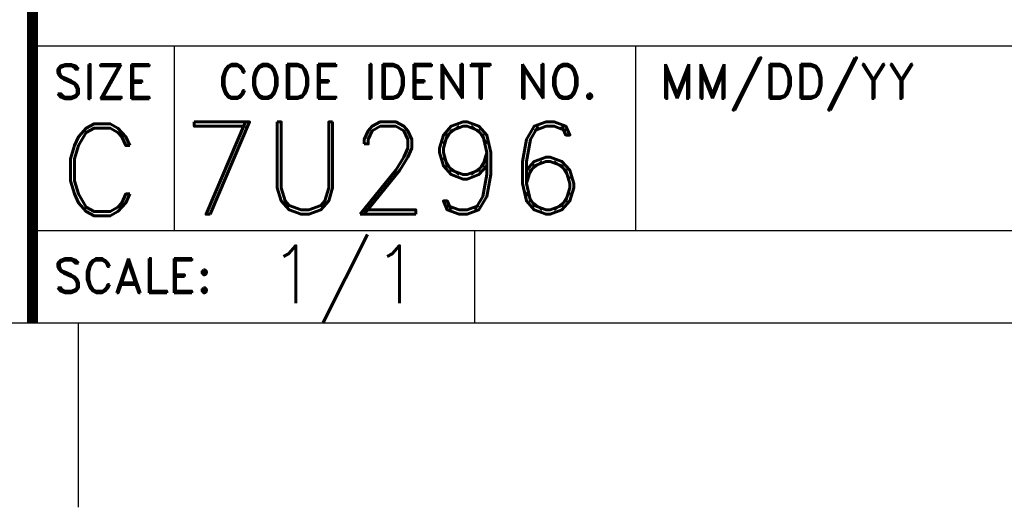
# Model space of a CAD drawing. Header units: inches. Extents: x -28.4 to 11.2, y 24.4 to 41.4.
# Tile 8 of 16: x -12.1 to -9.4, y 24.4 to 25.7. Entities that reach past the tile are written whole.
import ezdxf
from ezdxf.enums import TextEntityAlignment as Align

# ---------------------------------------------------------------- set-up
doc = ezdxf.new("R2010")
doc.units = ezdxf.units.IN
doc.header["$LTSCALE"] = 1.87
doc.header["$MEASUREMENT"] = 0
doc.layers.get('0').update_dxf_attribs({"linetype": 'CONTINUOUS'})
doc.styles.add('ROMAND', font='ROMAND.shx')
doc.styles.add('ROMANS', font='romans.shx')

msp = doc.modelspace()

# ---------------------------------------------------------------- linework, layer by layer
for p, q in [((-12.0495, 25.6113), (-6.9245, 25.6113)), ((-11.6645, 25.1113), (-11.6645, 25.6113)), ((-10.4145, 25.1113), (-10.4145, 25.6113)), ((-10.4145, 25.6113), (-10.4145, 25.6113)), ((-12.0495, 25.1113), (-6.9245, 25.1113)), ((-10.9145, 25.1113), (-10.9145, 25.1113)), ((-10.8508, 24.8613), (-10.8508, 25.1113)), ((-27.9245, 24.8613), (-6.9245, 24.8613)), ((-11.9245, 24.3613), (-11.9245, 24.8613))]:
    msp.add_line(p, q)
at = {"const_width": 0.03}
msp.add_lwpolyline([(-12.0495, 24.8613), (-12.0495, 27.3213)], dxfattribs=at)

# ---------------------------------------------------------------- texts
at = {"style": 'ROMAND'}
msp.add_text('C', height=0.25, dxfattribs=at).set_placement((-11.866, 25.1506), align=Align.CENTER)
msp.add_text('7U296', height=0.25, dxfattribs=at).set_placement((-11.6431, 25.1554))
at = {"char_height": 0.093, "style": 'ROMANS'}
for s, insert, width, attachment_point in [('{\\Fromand|c0;SIZE}', (-11.8568, 25.5613), 0.3675, 2), ('{\\Fromand|c0;CODE IDENT NO.}', (-11.032, 25.5614), 1.3096, 2), ('{\\Fromand|c0;MM/DD/YY}', (-10.3503, 25.5615), 1.3384, 1), ('{\\Fromand|c0;SCALE:}', (-11.9924, 24.9891), 1.3384, 4)]:
    msp.add_mtext(s, dxfattribs=dict(at, insert=insert, width=width, attachment_point=attachment_point))
at = {"style": 'ROMANS', "flags": 4}
msp.add_attdef('1/1', text='1/1', height=0.15625, dxfattribs=at).set_placement((-11.2017, 24.9923), align=Align.MIDDLE_CENTER)

doc.saveas('drawing.dxf')
